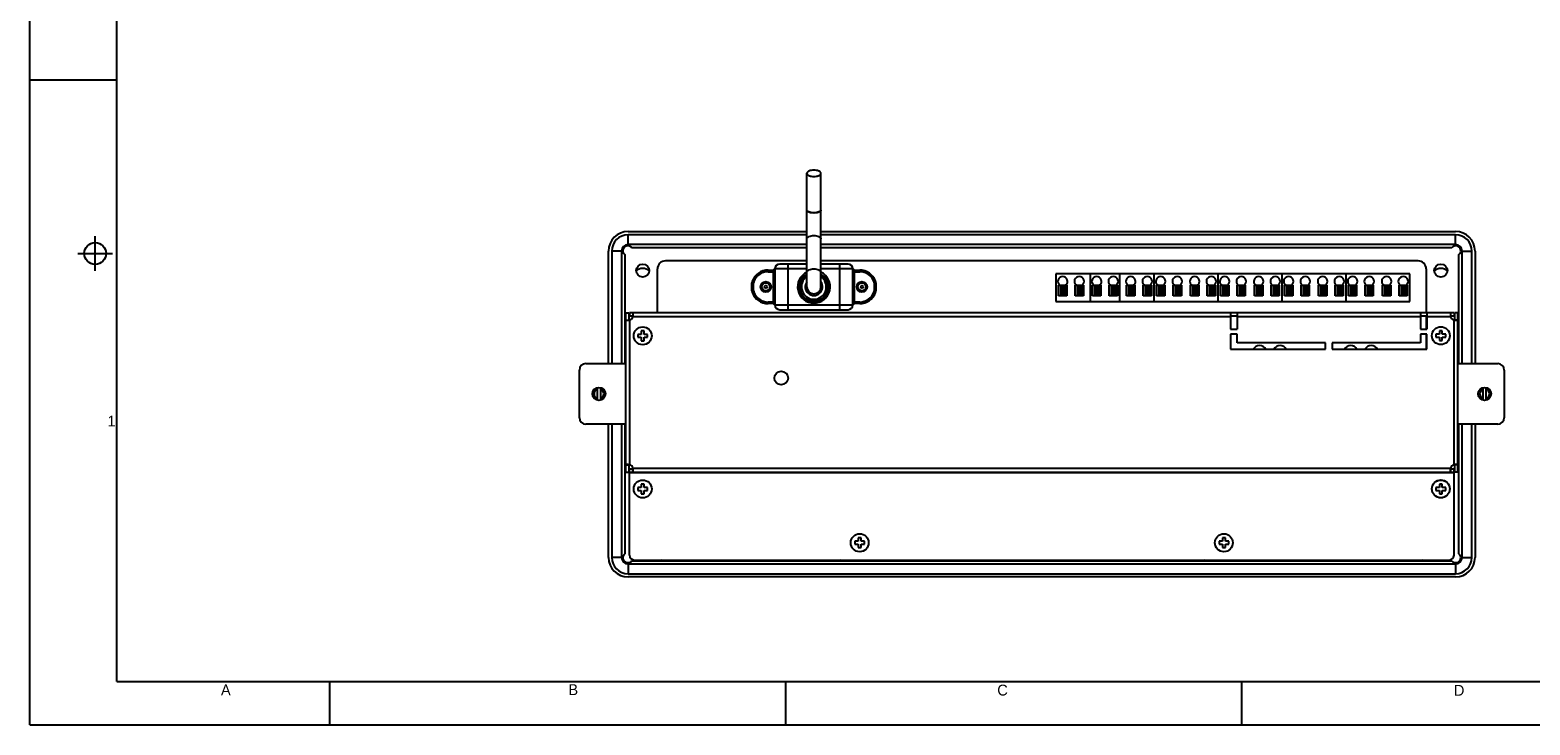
# Model space of a CAD drawing. Header units: millimetres. Extents: x 0 to 594, y 0 to 420.
# Tile 1 of 20: x 0 to 345, y 0 to 160. Entities that reach past the tile are written whole.
import ezdxf

# ---------------------------------------------------------------- set-up
doc = ezdxf.new("R2010")
doc.units = ezdxf.units.MM
doc.header["$LTSCALE"] = 32.67
doc.layers.get('0').update_dxf_attribs({"linetype": 'CONTINUOUS'})
for name, color, linetype in [('02___PRT_ALL_AXES', 7, 'CONTINUOUS'), ('3_ALL_AXES', 7, 'CONTINUOUS'), ('ASSI', 7, 'CONTINUOUS')]:
    doc.layers.add(name, color=color, linetype=linetype)
doc.styles.add('TEXTSTYLE_2', font='trium.ttf')

msp = doc.modelspace()

# ---------------------------------------------------------------- linework, layer by layer
at = {"color": 2, "linetype": 'CONTINUOUS'}
for p, q in [((0, 0), (0, 420)), ((0, 148.5), (20, 148.5)), ((15, 104.5), (15, 112.5)), ((11, 108.5), (19, 108.5)), ((69, 0), (69, 10)), ((279, 0), (279, 10)), ((0, 0), (594, 0))]:
    msp.add_line(p, q, dxfattribs=at)
at = {"color": 7, "linetype": 'CONTINUOUS'}
for p, q in [((20, 10), (20, 410)), ((178.865527, 100.820319), (178.865527, 126.95233)), ((182.090527, 100.820319), (182.090527, 126.95233)), ((137.698027, 113.559069), (178.865527, 113.559069)), ((178.865527, 112.809069), (137.698027, 112.809069)), ((178.865527, 110.559069), (137.698027, 110.559069)), ((182.090527, 113.559069), (328.198027, 113.559069)), ((328.198027, 112.809069), (182.090527, 112.809069)), ((328.198027, 110.559069), (182.090527, 110.559069)), ((133.198027, 83.165319), (133.198027, 109.059069)), ((133.948027, 109.059069), (133.948027, 83.165319)), ((136.198027, 109.059069), (136.198027, 83.165319)), ((329.698027, 83.165319), (329.698027, 109.059069)), ((331.948027, 83.165319), (331.948027, 109.059069)), ((332.698027, 109.059069), (332.698027, 83.165319)), ((144.448027, 94.846569), (144.448027, 104.934069)), ((178.865527, 106.809069), (146.323027, 106.809069)), ((169.923062, 104.682819), (171.107252, 104.682819)), ((171.478027, 104.945319), (171.478027, 96.695319)), ((178.865527, 106.070319), (172.603027, 106.070319)), ((319.573027, 106.809069), (182.090527, 106.809069)), ((188.353027, 106.070319), (182.090527, 106.070319)), ((189.478027, 96.695319), (189.478027, 104.945319)), ((189.848802, 104.682819), (191.032992, 104.682819)), ((236.218027, 103.809069), (236.218027, 97.434069)), ((317.698027, 103.809069), (236.218027, 103.809069)), ((244.048027, 103.809069), (244.048027, 97.434069)), ((250.948027, 97.434069), (250.948027, 103.809069)), ((258.778027, 103.809069), (258.778027, 97.434069)), ((273.508027, 103.809069), (273.508027, 97.434069)), ((288.238027, 103.809069), (288.238027, 97.434069)), ((302.968027, 103.809069), (302.968027, 97.434069)), ((317.698027, 97.434069), (317.698027, 103.809069)), ((321.448027, 104.934069), (321.448027, 94.846569)), ((166.228027, 99.877542), (166.228027, 101.763096)), ((194.728027, 101.763096), (194.728027, 99.877542)), ((236.818027, 98.784069), (236.818027, 101.184069)), ((236.818027, 101.184069), (238.693027, 101.184069)), ((237.268027, 101.184069), (237.268027, 98.784069)), ((237.568027, 101.184069), (237.568027, 98.784069)), ((237.943027, 101.184069), (237.943027, 98.784069)), ((238.243027, 101.184069), (238.243027, 98.784069)), ((238.693027, 101.184069), (238.693027, 98.784069)), ((240.643027, 98.784069), (240.643027, 101.184069)), ((240.643027, 101.184069), (242.518027, 101.184069)), ((241.093027, 101.184069), (241.093027, 98.784069)), ((241.393027, 101.184069), (241.393027, 98.784069)), ((241.768027, 101.184069), (241.768027, 98.784069)), ((242.068027, 101.184069), (242.068027, 98.784069)), ((242.518027, 101.184069), (242.518027, 98.784069)), ((244.648027, 98.784069), (244.648027, 101.184069)), ((244.648027, 101.184069), (246.523027, 101.184069)), ((245.098027, 101.184069), (245.098027, 98.784069)), ((245.398027, 101.184069), (245.398027, 98.784069)), ((245.773027, 101.184069), (245.773027, 98.784069)), ((246.073027, 101.184069), (246.073027, 98.784069)), ((246.523027, 101.184069), (246.523027, 98.784069)), ((248.473027, 98.784069), (248.473027, 101.184069)), ((248.473027, 101.184069), (250.348027, 101.184069)), ((248.923027, 101.184069), (248.923027, 98.784069)), ((249.223027, 101.184069), (249.223027, 98.784069)), ((249.598027, 101.184069), (249.598027, 98.784069)), ((249.898027, 101.184069), (249.898027, 98.784069)), ((250.348027, 101.184069), (250.348027, 98.784069)), ((252.478027, 98.784069), (252.478027, 101.184069)), ((252.478027, 101.184069), (254.353027, 101.184069)), ((252.928027, 101.184069), (252.928027, 98.784069)), ((253.228027, 101.184069), (253.228027, 98.784069)), ((253.603027, 101.184069), (253.603027, 98.784069)), ((253.903027, 101.184069), (253.903027, 98.784069)), ((254.353027, 101.184069), (254.353027, 98.784069)), ((256.303027, 98.784069), (256.303027, 101.184069)), ((256.303027, 101.184069), (258.178027, 101.184069)), ((256.753027, 101.184069), (256.753027, 98.784069)), ((257.053027, 101.184069), (257.053027, 98.784069)), ((257.428027, 101.184069), (257.428027, 98.784069)), ((257.728027, 101.184069), (257.728027, 98.784069)), ((258.178027, 101.184069), (258.178027, 98.784069)), ((259.378027, 101.184069), (261.253027, 101.184069)), ((259.378027, 98.784069), (259.378027, 101.184069)), ((259.828027, 101.184069), (259.828027, 98.784069)), ((260.128027, 101.184069), (260.128027, 98.784069)), ((260.503027, 101.184069), (260.503027, 98.784069)), ((260.803027, 101.184069), (260.803027, 98.784069)), ((261.253027, 101.184069), (261.253027, 98.784069)), ((263.203027, 101.184069), (265.078027, 101.184069)), ((263.203027, 98.784069), (263.203027, 101.184069)), ((263.653027, 101.184069), (263.653027, 98.784069)), ((263.953027, 101.184069), (263.953027, 98.784069)), ((264.328027, 101.184069), (264.328027, 98.784069)), ((264.628027, 101.184069), (264.628027, 98.784069)), ((265.078027, 101.184069), (265.078027, 98.784069)), ((267.208027, 101.184069), (269.083027, 101.184069)), ((267.208027, 98.784069), (267.208027, 101.184069)), ((267.658027, 101.184069), (267.658027, 98.784069)), ((267.958027, 101.184069), (267.958027, 98.784069)), ((268.333027, 101.184069), (268.333027, 98.784069)), ((268.633027, 101.184069), (268.633027, 98.784069)), ((269.083027, 101.184069), (269.083027, 98.784069)), ((271.033027, 101.184069), (272.908027, 101.184069)), ((271.033027, 98.784069), (271.033027, 101.184069)), ((271.483027, 101.184069), (271.483027, 98.784069)), ((271.783027, 101.184069), (271.783027, 98.784069)), ((272.158027, 101.184069), (272.158027, 98.784069)), ((272.458027, 101.184069), (272.458027, 98.784069)), ((272.908027, 101.184069), (272.908027, 98.784069)), ((274.108027, 101.184069), (275.983027, 101.184069)), ((274.108027, 98.784069), (274.108027, 101.184069)), ((274.558027, 101.184069), (274.558027, 98.784069)), ((274.858027, 101.184069), (274.858027, 98.784069)), ((275.233027, 101.184069), (275.233027, 98.784069)), ((275.533027, 101.184069), (275.533027, 98.784069)), ((275.983027, 101.184069), (275.983027, 98.784069)), ((277.933027, 101.184069), (279.808027, 101.184069)), ((277.933027, 98.784069), (277.933027, 101.184069)), ((278.383027, 101.184069), (278.383027, 98.784069)), ((278.683027, 101.184069), (278.683027, 98.784069)), ((279.058027, 101.184069), (279.058027, 98.784069)), ((279.358027, 101.184069), (279.358027, 98.784069)), ((279.808027, 101.184069), (279.808027, 98.784069)), ((281.938027, 101.184069), (283.813027, 101.184069)), ((281.938027, 98.784069), (281.938027, 101.184069)), ((282.388027, 101.184069), (282.388027, 98.784069)), ((282.688027, 101.184069), (282.688027, 98.784069)), ((283.063027, 101.184069), (283.063027, 98.784069)), ((283.363027, 101.184069), (283.363027, 98.784069)), ((283.813027, 101.184069), (283.813027, 98.784069)), ((285.763027, 101.184069), (287.638027, 101.184069)), ((285.763027, 98.784069), (285.763027, 101.184069)), ((286.213027, 101.184069), (286.213027, 98.784069)), ((286.513027, 101.184069), (286.513027, 98.784069)), ((286.888027, 101.184069), (286.888027, 98.784069)), ((287.188027, 101.184069), (287.188027, 98.784069)), ((287.638027, 101.184069), (287.638027, 98.784069)), ((288.838027, 101.184069), (290.713027, 101.184069)), ((288.838027, 98.784069), (288.838027, 101.184069)), ((289.288027, 101.184069), (289.288027, 98.784069)), ((289.588027, 101.184069), (289.588027, 98.784069)), ((289.963027, 101.184069), (289.963027, 98.784069)), ((290.263027, 101.184069), (290.263027, 98.784069)), ((290.713027, 101.184069), (290.713027, 98.784069)), ((292.663027, 101.184069), (294.538027, 101.184069)), ((292.663027, 98.784069), (292.663027, 101.184069)), ((293.113027, 101.184069), (293.113027, 98.784069)), ((293.413027, 101.184069), (293.413027, 98.784069)), ((293.788027, 101.184069), (293.788027, 98.784069)), ((294.088027, 101.184069), (294.088027, 98.784069)), ((294.538027, 101.184069), (294.538027, 98.784069)), ((296.668027, 101.184069), (298.543027, 101.184069)), ((296.668027, 98.784069), (296.668027, 101.184069)), ((297.118027, 101.184069), (297.118027, 98.784069)), ((297.418027, 101.184069), (297.418027, 98.784069)), ((297.793027, 101.184069), (297.793027, 98.784069)), ((298.093027, 101.184069), (298.093027, 98.784069)), ((298.543027, 101.184069), (298.543027, 98.784069)), ((300.493027, 101.184069), (302.368027, 101.184069)), ((300.493027, 98.784069), (300.493027, 101.184069)), ((300.943027, 101.184069), (300.943027, 98.784069)), ((301.243027, 101.184069), (301.243027, 98.784069)), ((301.618027, 101.184069), (301.618027, 98.784069)), ((301.918027, 101.184069), (301.918027, 98.784069)), ((302.368027, 101.184069), (302.368027, 98.784069)), ((303.568027, 101.184069), (305.443027, 101.184069)), ((303.568027, 98.784069), (303.568027, 101.184069)), ((304.018027, 101.184069), (304.018027, 98.784069)), ((304.318027, 101.184069), (304.318027, 98.784069)), ((304.693027, 101.184069), (304.693027, 98.784069)), ((304.993027, 101.184069), (304.993027, 98.784069)), ((305.443027, 101.184069), (305.443027, 98.784069)), ((307.393027, 101.184069), (309.268027, 101.184069)), ((307.393027, 98.784069), (307.393027, 101.184069)), ((307.843027, 101.184069), (307.843027, 98.784069)), ((308.143027, 101.184069), (308.143027, 98.784069)), ((308.518027, 101.184069), (308.518027, 98.784069)), ((308.818027, 101.184069), (308.818027, 98.784069)), ((309.268027, 101.184069), (309.268027, 98.784069)), ((311.398027, 101.184069), (313.273027, 101.184069)), ((311.398027, 98.784069), (311.398027, 101.184069)), ((311.848027, 101.184069), (311.848027, 98.784069)), ((312.148027, 101.184069), (312.148027, 98.784069)), ((312.523027, 101.184069), (312.523027, 98.784069)), ((312.823027, 101.184069), (312.823027, 98.784069)), ((313.273027, 101.184069), (313.273027, 98.784069)), ((315.223027, 101.184069), (317.098027, 101.184069)), ((315.223027, 98.784069), (315.223027, 101.184069)), ((315.673027, 101.184069), (315.673027, 98.784069)), ((315.973027, 101.184069), (315.973027, 98.784069)), ((316.348027, 101.184069), (316.348027, 98.784069)), ((316.648027, 101.184069), (316.648027, 98.784069)), ((317.098027, 101.184069), (317.098027, 98.784069)), ((171.107252, 96.957819), (169.923062, 96.957819)), ((191.032992, 96.957819), (189.848802, 96.957819)), ((236.218027, 97.434069), (317.698027, 97.434069)), ((238.693027, 98.784069), (236.818027, 98.784069)), ((242.518027, 98.784069), (240.643027, 98.784069)), ((246.523027, 98.784069), (244.648027, 98.784069)), ((250.348027, 98.784069), (248.473027, 98.784069)), ((254.353027, 98.784069), (252.478027, 98.784069)), ((258.178027, 98.784069), (256.303027, 98.784069)), ((261.253027, 98.784069), (259.378027, 98.784069)), ((265.078027, 98.784069), (263.203027, 98.784069)), ((269.083027, 98.784069), (267.208027, 98.784069)), ((272.908027, 98.784069), (271.033027, 98.784069)), ((275.983027, 98.784069), (274.108027, 98.784069)), ((279.808027, 98.784069), (277.933027, 98.784069)), ((283.813027, 98.784069), (281.938027, 98.784069)), ((287.638027, 98.784069), (285.763027, 98.784069)), ((290.713027, 98.784069), (288.838027, 98.784069)), ((294.538027, 98.784069), (292.663027, 98.784069)), ((298.543027, 98.784069), (296.668027, 98.784069)), ((302.368027, 98.784069), (300.493027, 98.784069)), ((305.443027, 98.784069), (303.568027, 98.784069)), ((309.268027, 98.784069), (307.393027, 98.784069)), ((313.273027, 98.784069), (311.398027, 98.784069)), ((317.098027, 98.784069), (315.223027, 98.784069)), ((138.812996, 94.846569), (138.812996, 94.096569)), ((172.603027, 95.570319), (188.353027, 95.570319)), ((277.910527, 94.096569), (276.410527, 94.096569)), ((321.635527, 94.096569), (320.135527, 94.096569)), ((321.448027, 94.096569), (321.448027, 91.096569)), ((327.083057, 94.846569), (327.083057, 94.096569)), ((137.135527, 93.169099), (137.885527, 93.169099)), ((139.948027, 89.896569), (139.948027, 89.221569)), ((140.735527, 89.896569), (139.948027, 89.896569)), ((140.735527, 90.684069), (140.735527, 89.896569)), ((141.410527, 90.684069), (140.735527, 90.684069)), ((141.410527, 89.896569), (141.410527, 90.684069)), ((142.198027, 89.896569), (141.410527, 89.896569)), ((142.198027, 89.221569), (142.198027, 89.896569)), ((321.448027, 89.971569), (321.448027, 86.446569)), ((324.485527, 89.926569), (323.698027, 89.926569)), ((323.698027, 89.926569), (323.698027, 89.251569)), ((325.160527, 90.714069), (324.485527, 90.714069)), ((324.485527, 90.714069), (324.485527, 89.926569)), ((325.160527, 89.926569), (325.160527, 90.714069)), ((325.948027, 89.926569), (325.160527, 89.926569)), ((325.948027, 89.251569), (325.948027, 89.926569)), ((328.760527, 93.169099), (328.010527, 93.169099)), ((139.948027, 89.221569), (140.735527, 89.221569)), ((140.735527, 89.221569), (140.735527, 88.434069)), ((140.735527, 88.434069), (141.410527, 88.434069)), ((141.410527, 88.434069), (141.410527, 89.221569)), ((141.410527, 89.221569), (142.198027, 89.221569)), ((323.698027, 89.251569), (324.485527, 89.251569)), ((324.485527, 89.251569), (324.485527, 88.464069)), ((324.485527, 88.464069), (325.160527, 88.464069)), ((325.160527, 89.251569), (325.948027, 89.251569)), ((325.160527, 88.464069), (325.160527, 89.251569)), ((127.985527, 83.165319), (137.135527, 83.165319)), ((328.760527, 83.165319), (337.910527, 83.165319)), ((126.485527, 70.715319), (126.485527, 81.665319)), ((339.410527, 81.665319), (339.410527, 70.715319)), ((130.646182, 74.729208), (130.646182, 77.65143)), ((131.324872, 77.65143), (131.324872, 74.729208)), ((334.571182, 74.729208), (334.571182, 77.65143)), ((335.249872, 74.729208), (335.249872, 77.65143)), ((137.135527, 69.215319), (127.985527, 69.215319)), ((133.198027, 38.559069), (133.198027, 69.215319)), ((133.948027, 69.215319), (133.948027, 38.559069)), ((136.198027, 69.215319), (136.198027, 38.559069)), ((337.910527, 69.215319), (328.760527, 69.215319)), ((329.698027, 38.559069), (329.698027, 69.215319)), ((331.948027, 38.559069), (331.948027, 69.215319)), ((332.698027, 69.215319), (332.698027, 38.559069)), ((137.135527, 59.886538), (137.885527, 59.886538)), ((138.812996, 58.209069), (138.812996, 58.959069)), ((327.083057, 58.209069), (327.083057, 58.959069)), ((328.760527, 59.886538), (328.010527, 59.886538)), ((140.735527, 55.434069), (140.735527, 54.646569)), ((141.410527, 55.434069), (140.735527, 55.434069)), ((141.410527, 54.646569), (141.410527, 55.434069)), ((325.160527, 55.434069), (324.485527, 55.434069)), ((324.485527, 55.434069), (324.485527, 54.646569)), ((325.160527, 54.646569), (325.160527, 55.434069)), ((139.948027, 54.646569), (139.948027, 53.971569)), ((140.735527, 54.646569), (139.948027, 54.646569)), ((139.948027, 53.971569), (140.735527, 53.971569)), ((140.735527, 53.971569), (140.735527, 53.184069)), ((140.735527, 53.184069), (141.410527, 53.184069)), ((142.198027, 54.646569), (141.410527, 54.646569)), ((141.410527, 53.184069), (141.410527, 53.971569)), ((141.410527, 53.971569), (142.198027, 53.971569)), ((142.198027, 53.971569), (142.198027, 54.646569)), ((324.485527, 54.646569), (323.698027, 54.646569)), ((323.698027, 54.646569), (323.698027, 53.971569)), ((323.698027, 53.971569), (324.485527, 53.971569)), ((324.485527, 53.971569), (324.485527, 53.184069)), ((324.485527, 53.184069), (325.160527, 53.184069)), ((325.948027, 54.646569), (325.160527, 54.646569)), ((325.160527, 53.971569), (325.948027, 53.971569)), ((325.160527, 53.184069), (325.160527, 53.971569)), ((325.948027, 53.971569), (325.948027, 54.646569)), ((189.898027, 42.271569), (189.898027, 41.596569)), ((190.685527, 42.271569), (189.898027, 42.271569)), ((189.898027, 41.596569), (190.685527, 41.596569)), ((190.685527, 43.059069), (190.685527, 42.271569)), ((191.360527, 43.059069), (190.685527, 43.059069)), ((190.685527, 41.596569), (190.685527, 40.809069)), ((191.360527, 42.271569), (191.360527, 43.059069)), ((192.148027, 42.271569), (191.360527, 42.271569)), ((191.360527, 40.809069), (191.360527, 41.596569)), ((191.360527, 41.596569), (192.148027, 41.596569)), ((192.148027, 41.596569), (192.148027, 42.271569)), ((274.535527, 42.271569), (273.748027, 42.271569)), ((273.748027, 42.271569), (273.748027, 41.596569)), ((273.748027, 41.596569), (274.535527, 41.596569)), ((275.210527, 43.059069), (274.535527, 43.059069)), ((274.535527, 43.059069), (274.535527, 42.271569)), ((274.535527, 41.596569), (274.535527, 40.809069)), ((275.210527, 42.271569), (275.210527, 43.059069)), ((275.998027, 42.271569), (275.210527, 42.271569)), ((275.210527, 41.596569), (275.998027, 41.596569)), ((275.210527, 40.809069), (275.210527, 41.596569)), ((275.998027, 41.596569), (275.998027, 42.271569)), ((190.685527, 40.809069), (191.360527, 40.809069)), ((274.535527, 40.809069), (275.210527, 40.809069)), ((137.698027, 37.059069), (328.198027, 37.059069)), ((137.698027, 34.809069), (328.198027, 34.809069)), ((328.198027, 34.059069), (137.698027, 34.059069)), ((20, 10), (570.213985, 10)), ((174, 0), (174, 10))]:
    msp.add_line(p, q, dxfattribs=at)
at = {"color": 9, "linetype": 'CONTINUOUS'}
for p, q in [((137.698027, 110.559069), (137.698027, 112.809069)), ((328.198027, 110.559069), (328.198027, 112.809069)), ((136.198027, 109.059069), (133.948027, 109.059069)), ((329.698027, 109.059069), (331.948027, 109.059069)), ((169.923062, 104.682819), (169.923062, 104.307819)), ((169.923062, 104.307819), (171.478027, 104.307819)), ((171.103027, 104.626569), (171.103027, 97.014069)), ((178.865527, 104.945319), (171.478027, 104.945319)), ((174.478027, 106.070319), (174.478027, 95.570319)), ((189.478027, 104.945319), (182.090527, 104.945319)), ((186.478027, 95.570319), (186.478027, 106.070319)), ((189.478027, 104.307819), (191.032992, 104.307819)), ((189.853027, 97.014069), (189.853027, 104.626569)), ((191.032992, 104.682819), (191.032992, 104.307819)), ((166.228027, 101.763096), (166.603027, 101.763096)), ((166.296848, 102.150538), (166.648908, 102.021391)), ((166.603027, 99.877542), (166.603027, 101.763096)), ((194.659206, 102.150538), (194.307146, 102.021391)), ((194.353027, 101.763096), (194.353027, 99.877542)), ((194.728027, 101.763096), (194.353027, 101.763096)), ((166.228027, 99.877542), (166.603027, 99.877542)), ((166.296848, 99.4901), (166.648908, 99.619247)), ((169.923062, 96.957819), (169.923062, 97.332819)), ((171.478027, 97.332819), (169.923062, 97.332819)), ((191.032992, 97.332819), (189.478027, 97.332819)), ((191.032992, 96.957819), (191.032992, 97.332819)), ((194.659206, 99.4901), (194.307146, 99.619247)), ((194.728027, 99.877542), (194.353027, 99.877542)), ((276.410527, 93.946569), (138.812996, 93.946569)), ((171.478027, 96.695319), (189.478027, 96.695319)), ((320.135527, 93.946569), (277.910527, 93.946569)), ((327.083057, 93.946569), (321.635527, 93.946569)), ((138.035527, 93.169099), (138.035527, 59.886538)), ((327.860527, 59.886538), (327.860527, 93.169099)), ((138.812996, 59.109069), (327.083057, 59.109069)), ((327.860527, 58.059069), (138.035527, 58.059069)), ((136.198027, 38.559069), (133.948027, 38.559069)), ((329.698027, 38.559069), (331.948027, 38.559069)), ((137.698027, 37.059069), (137.698027, 34.809069)), ((145.948027, 37.959069), (145.948027, 37.809069)), ((186.196777, 37.959069), (186.196777, 37.809069)), ((195.849277, 37.809069), (195.849277, 37.959069)), ((270.046777, 37.959069), (270.046777, 37.809069)), ((279.699277, 37.809069), (279.699277, 37.959069)), ((319.948027, 37.809069), (319.948027, 37.959069)), ((328.198027, 37.059069), (328.198027, 34.809069))]:
    msp.add_line(p, q, dxfattribs=at)
at = {"color": 3, "linetype": 'CONTINUOUS'}
for p, q in [((327.083057, 94.846569), (138.812996, 94.846569)), ((276.410527, 94.846569), (276.410527, 91.096569)), ((277.910527, 94.846569), (277.910527, 91.096569)), ((320.135527, 94.846569), (320.135527, 91.096569)), ((321.635527, 94.846569), (321.635527, 91.096569)), ((137.135527, 93.169099), (137.135527, 59.886538)), ((276.410527, 91.096569), (277.910527, 91.096569)), ((277.910527, 89.971569), (276.410527, 89.971569)), ((276.410527, 89.971569), (276.410527, 86.446569)), ((277.910527, 87.946569), (277.910527, 89.971569)), ((320.135527, 91.096569), (321.635527, 91.096569)), ((321.635527, 89.971569), (320.135527, 89.971569)), ((320.135527, 89.971569), (320.135527, 87.946569)), ((321.635527, 86.446569), (321.635527, 89.971569)), ((328.760527, 59.886538), (328.760527, 93.169099)), ((276.410527, 86.446569), (298.273027, 86.446569)), ((298.273027, 87.946569), (277.910527, 87.946569)), ((298.273027, 86.446569), (298.273027, 87.946569)), ((320.135527, 87.946569), (299.773027, 87.946569)), ((299.773027, 87.946569), (299.773027, 86.446569)), ((299.773027, 86.446569), (321.635527, 86.446569)), ((138.035527, 39.084069), (138.035527, 58.209069)), ((138.812996, 58.209069), (327.083057, 58.209069)), ((327.860527, 39.084069), (327.860527, 58.209069)), ((139.160527, 37.959069), (326.735527, 37.959069))]:
    msp.add_line(p, q, dxfattribs=at)
at = {"color": 7, "linetype": 'CONTINUOUS'}
for centre, radius in [((15, 108.5), 2.500617), ((169.415527, 100.820319), 1.125), ((169.415527, 100.820319), 0.922125), ((169.415527, 100.820319), 0.28125), ((191.540527, 100.820319), 1.125), ((191.540527, 100.820319), 0.922125), ((191.540527, 100.820319), 0.28125), ((130.985527, 76.190319), 1.5), ((334.910527, 76.190319), 1.5)]:
    msp.add_circle(centre, radius, dxfattribs=at)
at = {"color": 3, "linetype": 'CONTINUOUS'}
for centre in [(141.073027, 89.559069), (324.823027, 89.589069), (141.073027, 54.309069), (324.823027, 54.339069), (191.023027, 41.934069), (274.873027, 41.934069)]:
    msp.add_circle(centre, 2.062451, dxfattribs=at)
at = {"color": 7, "linetype": 'CONTINUOUS'}
for centre, radius, start, end in [((137.698027, 109.059069), 4.5, 90, 180), ((137.698027, 109.059069), 3.75, 90, 180), ((137.698027, 109.059069), 1.5, 90, 180), ((328.198027, 109.059069), 4.5, 0, 90), ((328.198027, 109.059069), 3.75, 0, 90), ((328.198027, 109.059069), 1.5, 0, 90), ((146.323027, 104.934069), 1.875, 90, 180), ((169.923062, 100.820319), 3.8625, 90, 159.8552328), ((171.107212, 105.057778), 0.374979, 270.00611834, 355.70554004), ((172.603027, 104.945319), 1.125, 90, 180), ((188.353027, 104.945319), 1.125, 0, 90), ((189.848842, 105.057777), 0.374979, 184.29440795, 269.99398309), ((191.032992, 100.820319), 3.8625, 20.1447672, 90), ((319.573027, 104.934069), 1.875, 0, 90), ((167.353027, 101.763096), 1.125, 159.8552328, 180), ((180.478027, 100.820319), 1.6125, 180, 360), ((193.603027, 101.763096), 1.125, 0, 20.1447672), ((167.353027, 99.877542), 1.125, 180, 200.1447672), ((169.923062, 100.820319), 3.8625, 200.1447672, 270), ((171.107212, 96.582861), 0.374979, 4.29440795, 89.99398309), ((189.848842, 96.58286), 0.374979, 90.00611834, 175.70554004), ((191.032992, 100.820319), 3.8625, 270, 339.8552328), ((193.603027, 99.877542), 1.125, 339.8552328, 360), ((172.603027, 96.695319), 1.125, 180, 270), ((188.353027, 96.695319), 1.125, 270, 360), ((127.985527, 81.665319), 1.5, 90, 180), ((337.910527, 81.665319), 1.5, 0, 90), ((130.985527, 76.190319), 1.124972, 107.55657357, 252.44342643), ((130.985527, 76.190319), 1.124972, 287.55657357, 72.44342643), ((334.910527, 76.190319), 1.124972, 107.55657357, 252.44342643), ((334.910527, 76.190319), 1.124972, 287.55657357, 72.44342643), ((127.985527, 70.715319), 1.5, 180, 270), ((337.910527, 70.715319), 1.5, 270, 360), ((137.698027, 38.559069), 4.5, 180, 270), ((137.698027, 38.559069), 3.75, 180, 270), ((137.698027, 38.559069), 1.5, 180, 270), ((328.198027, 38.559069), 4.5, 270, 360), ((328.198027, 38.559069), 3.75, 270, 360), ((328.198027, 38.559069), 1.5, 270, 360)]:
    msp.add_arc(centre, radius, start, end, dxfattribs=at)
at = {"color": 9, "linetype": 'CONTINUOUS'}
for centre, radius, start, end in [((169.923062, 100.820319), 3.4875, 90, 159.8552328), ((180.478027, 100.820319), 3.74351, 115.52208163, 64.33904638), ((180.478027, 100.820319), 3.368569, 118.61527028, 61.38472553), ((180.478027, 100.820319), 3.237427, 119.87542074, 60.12458016), ((191.032992, 100.820319), 3.4875, 20.1447672, 90), ((167.353027, 101.763096), 0.75, 159.8552328, 180), ((180.478027, 100.820319), 2.862483, 124.29378945, 55.70615768), ((180.478027, 100.820319), 1.987497, 144.27178586, 35.72810819), ((193.603027, 101.763096), 0.75, 0, 20.1447672), ((167.353027, 99.877542), 0.75, 180, 200.1447672), ((169.923062, 100.820319), 3.4875, 200.1447672, 270), ((191.032992, 100.820319), 3.4875, 270, 339.8552328), ((193.603027, 99.877542), 0.75, 339.8552328, 360)]:
    msp.add_arc(centre, radius, start, end, dxfattribs=at)
at = {"color": 3, "linetype": 'CONTINUOUS'}
for centre, start, end in [((139.160527, 39.084069), 180, 270), ((326.735527, 39.084069), 270, 360)]:
    msp.add_arc(centre, 1.125, start, end, dxfattribs=at)
at = {"color": 7, "linetype": 'CONTINUOUS'}
for points, knots in [([(180.478027, 127.690114), (180.271474, 127.690114), (179.968002, 127.664359), (179.588977, 127.573403), (179.344991, 127.483783), (179.142808, 127.374257), (178.989241, 127.247845), (178.889855, 127.106656), (178.86554, 127.001406), (178.86554, 126.95233)], [0, 0, 0, 0, 0.3249966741, 0.4754948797, 0.6123954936, 0.732815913, 0.8356886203, 0.9227818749, 1, 1, 1, 1]), ([(178.86554, 126.95233), (178.86554, 126.903254), (178.889855, 126.798004), (178.989241, 126.656815), (179.142808, 126.530403), (179.344991, 126.420878), (179.588977, 126.331257), (179.968002, 126.240301), (180.271474, 126.214546), (180.478027, 126.214546)], [0, 0, 0, 0, 0.0772181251, 0.1643113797, 0.267184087, 0.3876045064, 0.5245051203, 0.6750033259, 1, 1, 1, 1]), ([(182.090514, 126.95233), (182.090514, 127.001406), (182.066199, 127.106656), (181.966813, 127.247845), (181.813245, 127.374257), (181.611063, 127.483783), (181.367077, 127.573403), (180.988052, 127.664359), (180.684579, 127.690114), (180.478027, 127.690114)], [0, 0, 0, 0, 0.0772181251, 0.1643113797, 0.267184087, 0.3876045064, 0.5245051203, 0.6750033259, 1, 1, 1, 1]), ([(180.478027, 126.214546), (180.684579, 126.214546), (180.988052, 126.240301), (181.367077, 126.331257), (181.611063, 126.420878), (181.813245, 126.530403), (181.966813, 126.656815), (182.066199, 126.798004), (182.090514, 126.903254), (182.090514, 126.95233)], [0, 0, 0, 0, 0.3249966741, 0.4754948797, 0.6123954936, 0.732815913, 0.8356886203, 0.9227818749, 1, 1, 1, 1])]:
    msp.add_open_spline(points, degree=3, knots=knots, dxfattribs=at)
at = {"color": 9, "linetype": 'CONTINUOUS'}
for points, knots in [([(180.478027, 117.881373), (180.271341, 117.881377), (179.969144, 117.901234), (179.589146, 117.972781), (179.346076, 118.043115), (179.14508, 118.129141), (178.992583, 118.228511), (178.89175, 118.340491), (178.865592, 118.428914), (178.865527, 118.468903)], [0, 0, 0, 0, 0.3404341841, 0.4964084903, 0.636262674, 0.7564336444, 0.8552457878, 0.9341340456, 1, 1, 1, 1]), ([(180.478027, 117.818116), (180.271198, 117.81813), (179.968235, 117.840701), (179.588487, 117.921075), (179.345132, 117.999888), (179.143837, 118.095939), (178.991031, 118.206468), (178.89091, 118.330297), (178.865598, 118.425298), (178.865527, 118.468827)], [0, 0, 0, 0, 0.3344284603, 0.4882377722, 0.6268822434, 0.747095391, 0.8474747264, 0.9296150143, 1, 1, 1, 1]), ([(182.090527, 118.468902), (182.090461, 118.428913), (182.064304, 118.34049), (181.96347, 118.228511), (181.810973, 118.129141), (181.609977, 118.043115), (181.366907, 117.97278), (180.986909, 117.901234), (180.684712, 117.881377), (180.478027, 117.881373)], [0, 0, 0, 0, 0.0658659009, 0.1447541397, 0.2435664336, 0.3637374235, 0.5035916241, 0.6595658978, 1, 1, 1, 1]), ([(182.090527, 118.468826), (182.090454, 118.425296), (182.065144, 118.330296), (181.965022, 118.206468), (181.812216, 118.095938), (181.610921, 117.999888), (181.367566, 117.921075), (180.987818, 117.840702), (180.684855, 117.81813), (180.478027, 117.818116)], [0, 0, 0, 0, 0.0703850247, 0.1525252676, 0.252904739, 0.373117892, 0.5117623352, 0.665571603, 1, 1, 1, 1]), ([(178.865534, 111.849004), (178.865534, 111.90153), (178.889276, 112.01312), (178.987991, 112.164855), (179.141605, 112.30112), (179.427241, 112.467253), (179.880458, 112.604869), (180.271353, 112.640954), (180.478027, 112.640954)], [0, 0, 0, 0, 0.0812732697, 0.1713357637, 0.2757069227, 0.3962425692, 0.6802110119, 1, 1, 1, 1]), ([(180.478027, 112.640954), (180.684701, 112.640954), (181.075596, 112.604869), (181.528812, 112.467253), (181.814448, 112.30112), (181.968062, 112.164855), (182.066778, 112.01312), (182.09052, 111.90153), (182.09052, 111.849004)], [0, 0, 0, 0, 0.3197889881, 0.6037574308, 0.7242930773, 0.8286642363, 0.9187267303, 1, 1, 1, 1]), ([(171.103027, 104.626569), (171.151541, 104.626569), (171.247502, 104.642366), (171.3716, 104.711266), (171.457207, 104.816859), (171.478027, 104.90356), (171.478027, 104.945319)], [0, 0, 0, 0, 0.2683979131, 0.5264101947, 0.7689770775, 1, 1, 1, 1]), ([(171.10725, 104.682819), (171.107555, 104.682819), (171.106517, 104.680882), (171.106909, 104.678891), (171.105835, 104.674013), (171.104972, 104.664792), (171.103373, 104.648577), (171.10303, 104.634643), (171.103027, 104.626569)], [0, 0, 0, 0, 0.0162310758, 0.0647268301, 0.1449916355, 0.2565636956, 0.570965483, 1, 1, 1, 1]), ([(178.865527, 104.175365), (178.865527, 104.227892), (178.889279, 104.339484), (178.988007, 104.491207), (179.141606, 104.627484), (179.42723, 104.793613), (179.880446, 104.931226), (180.271341, 104.967316), (180.478027, 104.967316)], [0, 0, 0, 0, 0.0812750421, 0.1713385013, 0.2757064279, 0.3962410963, 0.6801920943, 1, 1, 1, 1]), ([(180.478027, 104.967316), (180.684713, 104.967316), (181.075608, 104.931226), (181.528824, 104.793613), (181.814448, 104.627484), (181.968047, 104.491207), (182.066775, 104.339484), (182.090527, 104.227892), (182.090527, 104.175365)], [0, 0, 0, 0, 0.3198079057, 0.6037589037, 0.7242935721, 0.8286614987, 0.9187249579, 1, 1, 1, 1]), ([(189.853027, 104.626569), (189.804512, 104.626571), (189.708552, 104.642371), (189.584455, 104.711272), (189.498848, 104.816863), (189.478027, 104.903562), (189.478027, 104.945319)], [0, 0, 0, 0, 0.2684013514, 0.526417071, 0.7689835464, 1, 1, 1, 1]), ([(189.853027, 104.626569), (189.853024, 104.634643), (189.852681, 104.648577), (189.851082, 104.664792), (189.850219, 104.674013), (189.849145, 104.678891), (189.849537, 104.680882), (189.848499, 104.682819), (189.848804, 104.682819)], [0, 0, 0, 0, 0.4290301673, 0.7434320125, 0.8550056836, 0.9352718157, 0.9837685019, 1, 1, 1, 1]), ([(171.103027, 97.014069), (171.151541, 97.014067), (171.247502, 96.998267), (171.371599, 96.929365), (171.457206, 96.823775), (171.478027, 96.737076), (171.478027, 96.695319)], [0, 0, 0, 0, 0.2684013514, 0.526417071, 0.7689835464, 1, 1, 1, 1]), ([(171.103027, 97.014069), (171.10303, 97.005995), (171.103373, 96.992061), (171.104972, 96.975846), (171.105835, 96.966624), (171.106909, 96.961747), (171.106517, 96.959756), (171.107555, 96.957819), (171.10725, 96.957819)], [0, 0, 0, 0, 0.4290301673, 0.7434320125, 0.8550056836, 0.9352718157, 0.9837685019, 1, 1, 1, 1]), ([(189.853027, 97.014069), (189.804513, 97.014069), (189.708552, 96.998272), (189.584454, 96.929372), (189.498847, 96.823779), (189.478027, 96.737078), (189.478027, 96.695319)], [0, 0, 0, 0, 0.2683979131, 0.5264101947, 0.7689770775, 1, 1, 1, 1]), ([(189.848804, 96.957819), (189.848499, 96.957819), (189.849537, 96.959756), (189.849145, 96.961747), (189.850218, 96.966624), (189.851082, 96.975846), (189.852681, 96.992061), (189.853024, 97.005995), (189.853027, 97.014069)], [0, 0, 0, 0, 0.0162310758, 0.0647268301, 0.1449916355, 0.2565636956, 0.570965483, 1, 1, 1, 1])]:
    msp.add_open_spline(points, degree=3, knots=knots, dxfattribs=at)
at = {"color": 3, "linetype": 'CONTINUOUS'}
for points, knots in [([(138.855217, 94.582965), (138.855217, 94.648174), (138.851178, 94.733905), (138.839368, 94.8196), (138.821437, 94.846569), (138.812996, 94.846569)], [0, 0, 0, 0, 0.7149043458, 0.9074639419, 1, 1, 1, 1]), ([(138.812996, 93.946569), (138.820074, 94.004686), (138.84214, 94.216183), (138.855217, 94.42885), (138.855217, 94.582965)], [0, 0, 0, 0, 0.2753043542, 1, 1, 1, 1]), ([(327.083057, 94.846569), (327.074617, 94.846569), (327.056686, 94.8196), (327.044876, 94.733905), (327.040837, 94.648174), (327.040837, 94.582965)], [0, 0, 0, 0, 0.0925360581, 0.2850956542, 1, 1, 1, 1]), ([(327.040837, 94.582965), (327.040837, 94.537404), (327.045634, 94.324766), (327.062855, 94.112445), (327.083057, 93.946569)], [0, 0, 0, 0, 0.214241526, 1, 1, 1, 1]), ([(137.135527, 93.169099), (137.135527, 93.160659), (137.162496, 93.142728), (137.248191, 93.130918), (137.333922, 93.126879), (137.399131, 93.126879)], [0, 0, 0, 0, 0.0925360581, 0.2850956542, 1, 1, 1, 1]), ([(137.399131, 93.126879), (137.444692, 93.126879), (137.657329, 93.131676), (137.869651, 93.148897), (138.035527, 93.169099)], [0, 0, 0, 0, 0.214241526, 1, 1, 1, 1]), ([(327.860527, 93.169099), (327.918644, 93.162021), (328.130141, 93.139956), (328.342808, 93.126879), (328.496923, 93.126879)], [0, 0, 0, 0, 0.2753043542, 1, 1, 1, 1]), ([(328.496923, 93.126879), (328.562132, 93.126879), (328.647863, 93.130918), (328.733558, 93.142728), (328.760527, 93.160659), (328.760527, 93.169099)], [0, 0, 0, 0, 0.7149043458, 0.9074639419, 1, 1, 1, 1]), ([(137.399131, 59.928759), (137.333922, 59.928759), (137.248191, 59.92472), (137.162496, 59.91291), (137.135527, 59.894979), (137.135527, 59.886538)], [0, 0, 0, 0, 0.7149043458, 0.9074639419, 1, 1, 1, 1]), ([(138.035527, 59.886538), (137.97741, 59.893617), (137.765913, 59.915682), (137.553246, 59.928759), (137.399131, 59.928759)], [0, 0, 0, 0, 0.2753043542, 1, 1, 1, 1]), ([(138.855217, 58.472673), (138.855217, 58.518234), (138.85042, 58.730871), (138.833198, 58.943193), (138.812996, 59.109069)], [0, 0, 0, 0, 0.214241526, 1, 1, 1, 1]), ([(327.083057, 59.109069), (327.075979, 59.050952), (327.053914, 58.839455), (327.040837, 58.626788), (327.040837, 58.472673)], [0, 0, 0, 0, 0.2753048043, 1, 1, 1, 1]), ([(328.496923, 59.928759), (328.451362, 59.928759), (328.238724, 59.923962), (328.026403, 59.90674), (327.860527, 59.886538)], [0, 0, 0, 0, 0.2142412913, 1, 1, 1, 1]), ([(328.760527, 59.886538), (328.760527, 59.894979), (328.733558, 59.91291), (328.647863, 59.92472), (328.562132, 59.928759), (328.496923, 59.928759)], [0, 0, 0, 0, 0.0925358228, 0.2850952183, 1, 1, 1, 1]), ([(138.812996, 58.209069), (138.821437, 58.209069), (138.839368, 58.236038), (138.851178, 58.321733), (138.855217, 58.407464), (138.855217, 58.472673)], [0, 0, 0, 0, 0.0925360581, 0.2850956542, 1, 1, 1, 1]), ([(327.040837, 58.472673), (327.040837, 58.407464), (327.044876, 58.321733), (327.056686, 58.236038), (327.074617, 58.209069), (327.083057, 58.209069)], [0, 0, 0, 0, 0.7149047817, 0.9074641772, 1, 1, 1, 1])]:
    msp.add_open_spline(points, degree=3, knots=knots, dxfattribs=at)
at = {"color": 7, "linetype": 'CONTINUOUS'}
for points in [[(145.948023, 37.809069), (145.757749, 37.809069), (145.562904, 37.864555), (145.396802, 37.957368)], [(186.580199, 37.95814), (186.475302, 37.86982), (186.333906, 37.809069), (186.196779, 37.809069)], [(270.430199, 37.95814), (270.325302, 37.86982), (270.183906, 37.809069), (270.046779, 37.809069)], [(320.499252, 37.957368), (320.33315, 37.864555), (320.138305, 37.809069), (319.948031, 37.809069)]]:
    msp.add_open_spline(points, degree=3, dxfattribs=at)
at = {"layer": '02___PRT_ALL_AXES', "color": 3, "linetype": 'CONTINUOUS'}
for p, q in [((137.135527, 94.846569), (137.135527, 93.169099)), ((138.812996, 94.846569), (138.035527, 94.846569)), ((327.860527, 94.846569), (327.083057, 94.846569)), ((328.760527, 93.169099), (328.760527, 94.846569)), ((137.135527, 59.886538), (137.135527, 58.209069)), ((328.760527, 58.209069), (328.760527, 59.886538)), ((138.035527, 58.209069), (138.812996, 58.209069)), ((327.083057, 58.209069), (327.860527, 58.209069))]:
    msp.add_line(p, q, dxfattribs=at)
at = {"layer": '02___PRT_ALL_AXES', "color": 7, "linetype": 'CONTINUOUS'}
for p, q in [((137.135527, 94.846569), (137.885527, 94.846569)), ((137.885527, 94.846569), (137.885527, 93.169099)), ((138.035527, 94.846569), (138.035527, 94.096569)), ((138.812996, 94.096569), (138.035527, 94.096569)), ((327.860527, 94.096569), (327.083057, 94.096569)), ((327.860527, 94.846569), (327.860527, 94.096569)), ((328.760527, 94.846569), (328.010527, 94.846569)), ((328.010527, 93.169099), (328.010527, 94.846569)), ((137.885527, 59.886538), (137.885527, 58.209069)), ((138.035527, 58.209069), (138.035527, 58.959069)), ((138.035527, 58.959069), (138.812996, 58.959069)), ((327.083057, 58.959069), (327.860527, 58.959069)), ((327.860527, 58.209069), (327.860527, 58.959069)), ((328.010527, 58.209069), (328.010527, 59.886538)), ((137.135527, 58.209069), (137.885527, 58.209069)), ((328.760527, 58.209069), (328.010527, 58.209069))]:
    msp.add_line(p, q, dxfattribs=at)
at = {"layer": '02___PRT_ALL_AXES', "color": 3, "linetype": 'CONTINUOUS'}
msp.add_circle((172.948027, 79.846569), 1.575, dxfattribs=at)
for centre, start, end in [((137.730217, 94.251879), 285.74678369, 344.25321631), ((328.165837, 94.251879), 195.74678369, 254.25321631), ((137.730217, 58.803759), 15.74678369, 74.25321631), ((328.165837, 58.803759), 105.74678369, 164.25321631)]:
    msp.add_arc(centre, 1.125, start, end, dxfattribs=at)
at = {"layer": '3_ALL_AXES', "color": 7, "linetype": 'CONTINUOUS'}
for p, q in [((136.948027, 108.234069), (136.948027, 83.165319)), ((178.865527, 109.809069), (138.523027, 109.809069)), ((327.373027, 109.809069), (182.090527, 109.809069)), ((328.948027, 83.165319), (328.948027, 108.234069)), ((136.948027, 69.215319), (136.948027, 39.384069)), ((328.948027, 39.384069), (328.948027, 69.215319)), ((138.523027, 37.809069), (327.373027, 37.809069))]:
    msp.add_line(p, q, dxfattribs=at)
for centre, radius in [((141.073027, 104.559069), 1.5), ((324.823027, 104.559069), 1.5), ((169.415527, 100.820319), 1.2), ((191.540527, 100.820319), 1.2)]:
    msp.add_circle(centre, radius, dxfattribs=at)
for centre, radius, start, end in [((137.623027, 109.134069), 1.125, 36.86989765, 233.13010235), ((328.273027, 109.134069), 1.125, 306.86989765, 143.13010235), ((141.073027, 103.059069), 2.025, 42.5177222, 137.4822778), ((324.823027, 103.059069), 2.025, 42.5177222, 137.4822778), ((237.755527, 102.084069), 1.125, 306.86989765, 233.13010235), ((241.580527, 102.084069), 1.125, 306.86989765, 233.13010235), ((245.585527, 102.084069), 1.125, 306.86989765, 233.13010235), ((249.410527, 102.084069), 1.125, 306.86989765, 233.13010235), ((253.415527, 102.084069), 1.125, 306.86989765, 233.13010235), ((257.240527, 102.084069), 1.125, 306.86989765, 233.13010235), ((260.315527, 102.084069), 1.125, 306.86989765, 233.13010235), ((264.140527, 102.084069), 1.125, 306.86989765, 233.13010235), ((268.145527, 102.084069), 1.125, 306.86989765, 233.13010235), ((271.970527, 102.084069), 1.125, 306.86989765, 233.13010235), ((275.045527, 102.084069), 1.125, 306.86989765, 233.13010235), ((278.870527, 102.084069), 1.125, 306.86989765, 233.13010235), ((282.875527, 102.084069), 1.125, 306.86989765, 233.13010235), ((286.700527, 102.084069), 1.125, 306.86989765, 233.13010235), ((289.775527, 102.084069), 1.125, 306.86989765, 233.13010235), ((293.600527, 102.084069), 1.125, 306.86989765, 233.13010235), ((297.605527, 102.084069), 1.125, 306.86989765, 233.13010235), ((301.430527, 102.084069), 1.125, 306.86989765, 233.13010235), ((304.505527, 102.084069), 1.125, 306.86989765, 233.13010235), ((308.330527, 102.084069), 1.125, 306.86989765, 233.13010235), ((312.335527, 102.084069), 1.125, 306.86989765, 233.13010235), ((316.160527, 102.084069), 1.125, 306.86989765, 233.13010235), ((283.078027, 85.726569), 1.6125, 26.52935806, 153.47064194), ((287.803027, 85.726569), 1.6125, 26.52935806, 153.47064194), ((304.070527, 85.726569), 1.6125, 26.52935806, 153.47064194), ((308.795527, 85.726569), 1.6125, 26.52935806, 153.47064194), ((137.623027, 38.484069), 1.125, 126.86989765, 323.13010235), ((328.273027, 38.484069), 1.125, 216.86989765, 53.13010235)]:
    msp.add_arc(centre, radius, start, end, dxfattribs=at)
at = {"layer": 'ASSI', "color": 7, "linetype": 'CONTINUOUS'}
for centre in [(141.073027, 89.559069), (324.823027, 89.589069), (141.073027, 54.309069), (324.823027, 54.309069), (191.023027, 41.934069), (274.873027, 41.934069)]:
    msp.add_circle(centre, 2.0625, dxfattribs=at)

# ---------------------------------------------------------------- texts
at = {"color": 2, "linetype": 'CONTINUOUS', "char_height": 2.5, "attachment_point": 2, "line_spacing_factor": 0.9, "style": 'TEXTSTYLE_2'}
for s, insert, width in [('1', (18.774731, 71.19377), 1.91666667), ('A', (45.086017, 9.337406), 2.30555556), ('B', (125.071972, 9.37307), 2.37037037), ('C', (223.902356, 9.275399), 2.5), ('D', (329.039397, 9.22447), 2.5)]:
    msp.add_mtext(s, dxfattribs=dict(at, insert=insert, width=width))

doc.saveas('drawing.dxf')
